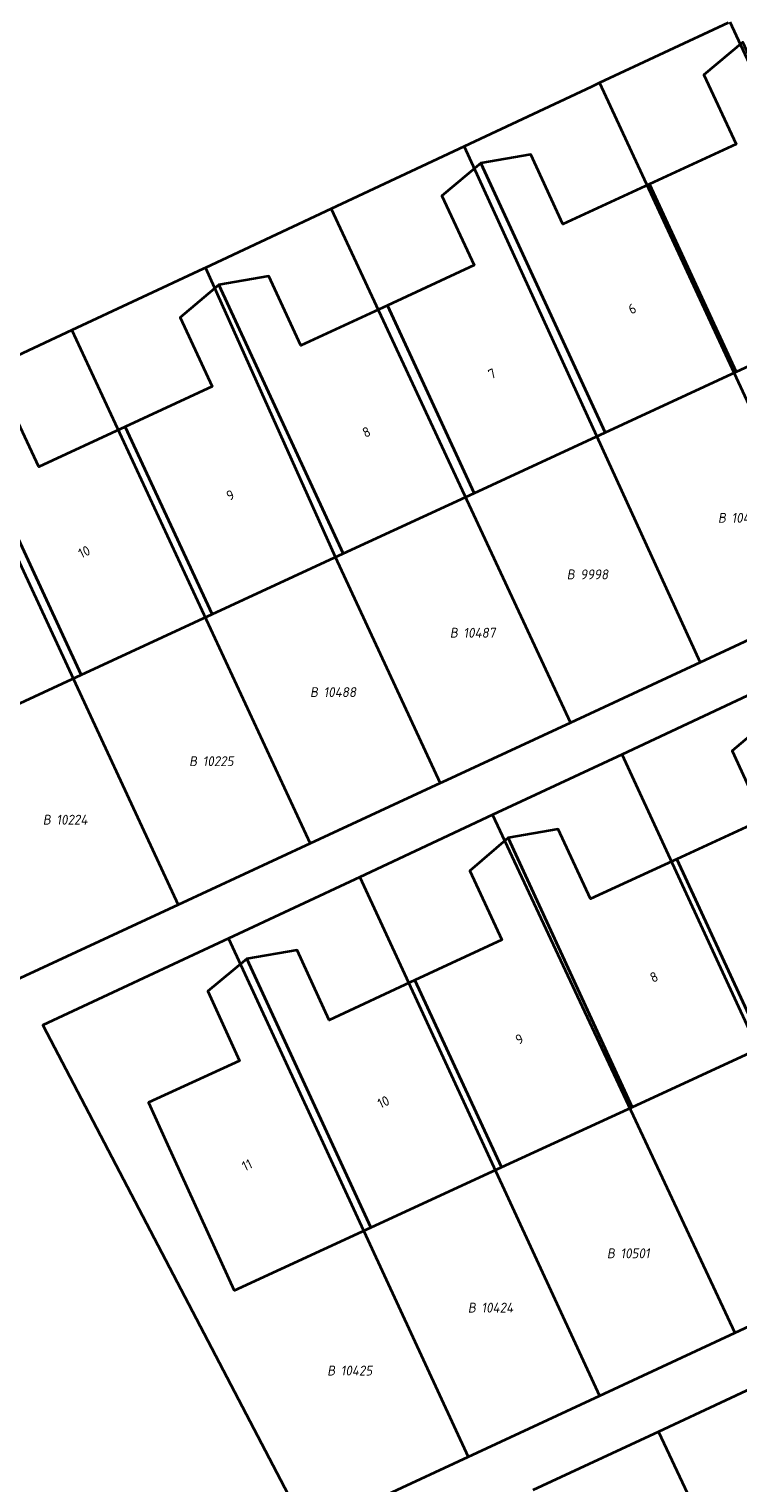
# Model space of a CAD drawing. Header units: metres. Extents: x 154989 to 155512, y 461341 to 461832.
# Tile 18 of 46: x 155253 to 155279, y 461531 to 461584. Entities that reach past the tile are written whole.
import ezdxf
from ezdxf.enums import TextEntityAlignment as Align
from ezdxf.lldxf.tags import DXFTag

# ---------------------------------------------------------------- set-up
doc = ezdxf.new("R2010")
doc.units = ezdxf.units.M
doc.layers.add('B-WE-KG-GRENS_PERCEEL-S', color=150, linetype='Continuous', lineweight=25, true_color=0x007fff, plot=False)
doc.layers.add('B-WE-OG-BEBOUWING-G', color=7, linetype='Continuous', lineweight=35)
doc.layers.add('B-WE-OG-BEBOUWING_HUISNUMMER-T18', color=10, linetype='Continuous', lineweight=18)
doc.layers.add('N-WE-KG-GRENS_KADASTRAAL-G', color=150, linetype='KG-KADASTRAAL-SO', lineweight=35, true_color=0x007fff)
doc.styles.add('NLCS-ISO', font='NLCS-ISO.ttf')
doc.styles.add('NLCS-ISO-M200-T18', font='NLCS-ISO.ttf', dxfattribs={"height": 0.36})
tags = doc.linetypes.add('KG-KADASTRAAL-SO', pattern='A,5.5,-2,["K",Standard,S=1.8,R=0,X=0,Y=-0.9],-2,5.5,-2,[5,NLCS.SHX,S=0.75,R=0,X=0,Y=0],-2', length=19).pattern_tags.tags
tags[6] = DXFTag(74, 10)

# ---------------------------------------------------------------- blocks, each defined once
blk = doc.blocks.new('SKG-PERCEELNUMMER-SO')
at = {"style": 'NLCS-ISO', "oblique": 10, "flags": 1}
for tag, p in [('GEMEENTECODE', (0, 2.55)), ('PERCEELGROOTTE', (0, -2.45))]:
    blk.add_attdef(tag, text='', height=1.8, dxfattribs=at).set_placement(p, align=Align.MIDDLE_CENTER)
at = {"style": 'NLCS-ISO', "oblique": 10}
blk.add_attdef('SECTIE', text='', height=1.8, dxfattribs=at).set_placement((-0.5, 0), align=Align.MIDDLE_RIGHT)
blk.add_attdef('PERCEELNUMMER', text='', height=1.8, dxfattribs=at).set_placement((0.5, 0), align=Align.MIDDLE_LEFT)

msp = doc.modelspace()

# ---------------------------------------------------------------- linework, layer by layer
at = {"layer": 'B-WE-OG-BEBOUWING-G', "flags": 128}
for points in [[(155278.545, 461571.236), (155283.309, 461573.441), (155278.778, 461583.231), (155277.368, 461582.043), (155278.538, 461579.521), (155275.386, 461578.062)], [(155278.545, 461571.236), (155275.386, 461578.062), (155272.241, 461576.607), (155271.068, 461579.136), (155269.25, 461578.827), (155273.782, 461569.032)], [(155269.014, 461566.826), (155273.782, 461569.032), (155269.25, 461578.827), (155267.84, 461577.638), (155269.011, 461575.112), (155265.856, 461573.652)], [(155264.246, 461564.62), (155269.014, 461566.826), (155265.856, 461573.652), (155262.706, 461572.194), (155261.539, 461574.711), (155259.72, 461574.402)], [(155256.319, 461569.238), (155259.477, 461562.413), (155264.246, 461564.62), (155259.72, 461574.402), (155258.31, 461573.213), (155259.476, 461570.699)], [(155254.708, 461560.206), (155250.18, 461569.993), (155248.769, 461568.804), (155249.938, 461566.285), (155246.579, 461564.731), (155249.766, 461557.92)], [(155259.477, 461562.413), (155256.319, 461569.238), (155253.168, 461567.78), (155251.998, 461570.302), (155250.18, 461569.993), (155254.708, 461560.206)], [(155276.38, 461553.506), (155279.54, 461546.692), (155284.315, 461548.895), (155279.819, 461558.644), (155278.393, 461557.445), (155279.539, 461554.963)], [(155279.54, 461546.692), (155276.38, 461553.506), (155273.242, 461552.058), (155272.072, 461554.594), (155270.248, 461554.281), (155274.764, 461544.49)], [(155266.852, 461549.102), (155270.008, 461542.297), (155274.764, 461544.49), (155270.248, 461554.281), (155268.851, 461553.08), (155270.011, 461550.567)], [(155260.285, 461537.812), (155265.253, 461540.103), (155260.742, 461549.884), (155259.316, 461548.706), (155260.477, 461546.167), (155257.159, 461544.651), (155257.858, 461543.123)], [(155270.008, 461542.297), (155266.852, 461549.102), (155263.731, 461547.655), (155262.571, 461550.194), (155260.742, 461549.884), (155265.253, 461540.103)]]:
    msp.add_lwpolyline(points, close=True, dxfattribs=at)
at = {"layer": 'N-WE-KG-GRENS_KADASTRAAL-G', "ltscale": 0.2, "flags": 128}
for points in [[(155278.25, 461583.933), (155273.572, 461581.741)], [(155278.317, 461583.964), (155287.02, 461565.207)], [(155273.284, 461581.606), (155268.649, 461579.434)], [(155273.572, 461581.741), (155273.284, 461581.606)], [(155273.572, 461581.741), (155282.267, 461563)], [(155268.649, 461579.434), (155263.81, 461577.166)], [(155268.649, 461579.434), (155277.237, 461560.664)], [(155263.81, 461577.166), (155259.236, 461575.023)], [(155263.81, 461577.166), (155272.51, 461558.469)], [(155259.153, 461574.984), (155254.374, 461572.744)], [(155259.236, 461575.023), (155259.153, 461574.984)], [(155259.236, 461575.023), (155263.95, 461564.509)], [(155254.374, 461572.744), (155249.589, 461570.502)], [(155254.374, 461572.744), (155263.039, 461554.071)], [(155249.589, 461570.502), (155254.513, 461559.892)], [(155263.95, 461564.509), (155267.774, 461556.27)], [(155281.891, 461562.825), (155277.237, 461560.664)], [(155277.237, 461560.664), (155272.51, 461558.469)], [(155254.513, 461559.892), (155258.247, 461551.846)], [(155279.145, 461559.545), (155274.389, 461557.32)], [(155272.51, 461558.469), (155267.859, 461556.309)], [(155274.389, 461557.32), (155269.674, 461555.114)], [(155283.118, 461538.429), (155274.389, 461557.32)], [(155267.774, 461556.27), (155263.039, 461554.071)], [(155267.859, 461556.309), (155267.774, 461556.27)], [(155269.674, 461555.114), (155264.847, 461552.856)], [(155269.674, 461555.114), (155278.496, 461536.279)], [(155263.039, 461554.071), (155258.247, 461551.846)], [(155258.247, 461551.846), (155251.997, 461548.944), (155250.299, 461552.705)], [(155264.847, 461552.856), (155260.073, 461550.623)], [(155264.847, 461552.856), (155273.565, 461533.986)], [(155260.073, 461550.623), (155253.318, 461547.463), (155262.947, 461529.048), (155268.787, 461531.764)], [(155260.073, 461550.623), (155268.787, 461531.764)], [(155278.496, 461536.279), (155283.118, 461538.429)], [(155273.565, 461533.986), (155278.496, 461536.279)], [(155280.592, 461534.956), (155275.712, 461532.679)], [(155268.787, 461531.764), (155273.565, 461533.986)], [(155275.712, 461532.679), (155271.149, 461530.551)], [(155275.712, 461532.679), (155284.541, 461513.904)]]:
    msp.add_lwpolyline(points, dxfattribs=at)

# ---------------------------------------------------------------- block references
at = {"layer": 'B-WE-KG-GRENS_PERCEEL-S', "xscale": 0.2, "yscale": 0.2, "zscale": 0.2}
for p, values in [((155278.273, 461565.924), {'PERCEELNUMMER': '10479', 'SECTIE': 'B'}), ((155272.77, 461563.865), {'PERCEELNUMMER': '9998', 'SECTIE': 'B'}), ((155268.519, 461561.743), {'PERCEELNUMMER': '10487', 'SECTIE': 'B'}), ((155263.432, 461559.583), {'PERCEELNUMMER': '10488', 'SECTIE': 'B'}), ((155259.034, 461557.071), {'PERCEELNUMMER': '10225', 'SECTIE': 'B'}), ((155253.711, 461554.942), {'PERCEELNUMMER': '10224', 'SECTIE': 'B'}), ((155274.232, 461539.169), {'PERCEELNUMMER': '10501', 'SECTIE': 'B'}), ((155269.174, 461537.193), {'PERCEELNUMMER': '10424', 'SECTIE': 'B'}), ((155264.057, 461534.904), {'PERCEELNUMMER': '10425', 'SECTIE': 'B'})]:
    msp.add_blockref('SKG-PERCEELNUMMER-SO', p, dxfattribs=at).add_auto_attribs(values)

# ---------------------------------------------------------------- texts
at = {"layer": 'B-WE-OG-BEBOUWING_HUISNUMMER-T18', "style": 'NLCS-ISO-M200-T18'}
for s, rotation, p in [('6', 24.9, (155274.76, 461573.531)), ('7', 24.9, (155269.662, 461571.166)), ('8', 24.9, (155265.09, 461569.044)), ('9', 24.9, (155260.14, 461566.748)), ('10', 24.9, (155254.825, 461564.685)), ('8', 24.8, (155275.552, 461549.22)), ('9', 24.8, (155270.656, 461546.959)), ('10', 24.8, (155265.71, 461544.673)), ('11', 24.8, (155260.748, 461542.381))]:
    msp.add_text(s, height=0.36, rotation=rotation, dxfattribs=at).set_placement(p, align=Align.MIDDLE)

doc.saveas('drawing.dxf')
